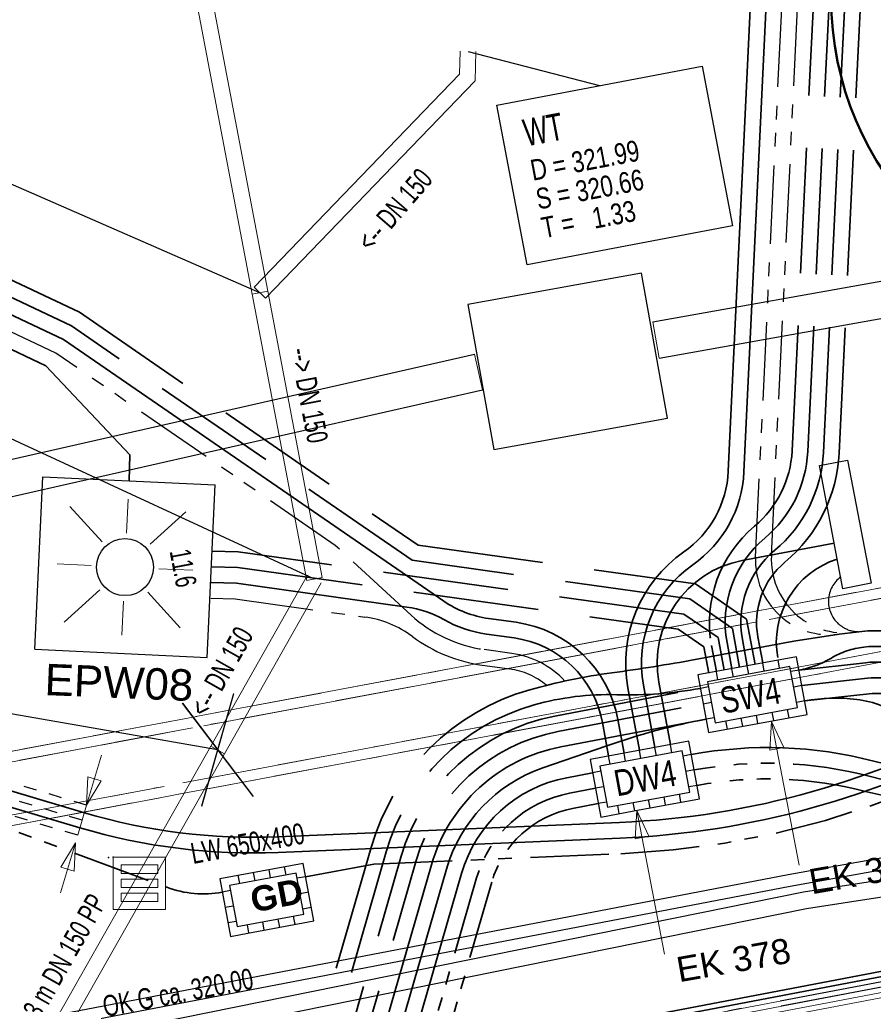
# Model space of a CAD drawing. Extents: x 3503739 to 3504470, y 5375172 to 5375561.
# Tile 38 of 121: x 3504114 to 3504122, y 5375370 to 5375380. Entities that reach past the tile are written whole.
import ezdxf

# ---------------------------------------------------------------- set-up
doc = ezdxf.new("R2010")
doc.units = 0
doc.header["$MEASUREMENT"] = 0
for name, pattern in [('123', [0.25001, 0.12501, -0.125]), ('125', [1.37501, 1.00001, -0.125, 0.125, -0.125]), ('2', [3.4, 1.2, -0.5, 1.2, -0.5]), ('202', [2.64, 1.75, -0.38, 0.13, -0.38]), ('237', [1.5, 0.75, -0.18, 0.13, -0.13, 0.13, -0.18]), ('239', [2.09, 0.75, -0.18, 0.75, -0.18, 0.05, -0.18]), ('38', [5.5, 4, -0.5, 0.5, -0.5]), ('85', [2.7501, 2.0001, -0.25, 0.25, -0.25])]:
    doc.linetypes.add(name, pattern=pattern)
for name, color, linetype in [('$_LISY_$_TMP', 7, 'Continuous'), ('1WB_LICHT_KSR', 7, 'Continuous'), ('4WB_BESTAND_1_BA', 7, 'Continuous'), ('4WB_G_LEITUNG', 7, 'Continuous'), ('4WB_KANAL_HA', 7, 'Continuous'), ('4WB_KANALISATION', 7, 'Continuous'), ('4WB_WV_LEITUNG', 7, 'Continuous'), ('4WP_KANCAD', 7, 'Continuous'), ('68_BL_STREINLAUF', 7, 'Continuous'), ('_4WP_ALLGEMEIN', 7, 'Continuous'), ('_4WP_DB_KAB_ABBR', 7, 'Continuous'), ('_4WP_KANCAD_', 7, 'Continuous'), ('_4WP_KANCAD__', 7, 'Continuous'), ('_4WP_KANCADT_', 7, 'Continuous'), ('_4WP_KANCADT__', 7, 'Continuous'), ('_4WP_LICHT-KSR', 7, 'Continuous'), ('_4WP_LICHT-LAMPE', 7, 'Continuous'), ('_4WP_STADT-WERBE', 7, 'Continuous'), ('_4WP_STADT_BEW_S', 7, 'Continuous'), ('_4WP_STADT_DATEN', 7, 'Continuous'), ('_4WP_STADT_FTT1', 7, 'Continuous'), ('_4WP_STADT_KLEIN', 7, 'Continuous'), ('_4WP_STADT_LSA', 7, 'Continuous'), ('_4WP_STADT_RESER', 7, 'Continuous'), ('_4WP_STADT_SCHAD', 7, 'Continuous'), ('_4WP_STADT_SCHAS', 7, 'Continuous'), ('_4WP_STADT_STROM', 7, 'Continuous'), ('BHM_BAUM_NEU', 7, 'Continuous'), ('PUNKTHOEHENATTDEF', 7, 'Continuous'), ('PUNKTNUMMERNATTDEF', 7, 'Continuous'), ('PUNKTSPEZIFIKATION', 7, 'Continuous'), ('V_SAB', 7, 'Continuous')]:
    doc.layers.add(name, color=color, linetype=linetype)
doc.styles.add('11', font='TXT', dxfattribs={"width": 0.8, "height": 0.25})
doc.styles.add('40', font='TXT', dxfattribs={"width": 0.7, "height": 0.2})
doc.styles.add('406', font='ARIAL.TTF', dxfattribs={"width": 0.7, "height": 0.2})
doc.styles.add('42', font='TXT', dxfattribs={"width": 0.7, "height": 0.26})
doc.styles.add('43', font='TXT', dxfattribs={"width": 0.8, "height": 0.2})
doc.styles.add('431', font='ARIAL.TTF', dxfattribs={"height": 0.3})
doc.styles.add('436', font='ARIAL.TTF', dxfattribs={"height": 0.24})
doc.styles.add('558', font='ARIALBD.TTF', dxfattribs={"height": 0.24})
doc.styles.add('559', font='ARIAL.TTF', dxfattribs={"width": 0.7, "height": 0.2})
doc.styles.add('80', font='TXT', dxfattribs={"width": 0.7, "height": 0.2})

# ---------------------------------------------------------------- blocks, each defined once
blk = doc.blocks.new('WP_LP-1020')
at = {"color": 7, "linetype": 'Continuous', "lineweight": 25}
for p, q in [((-0.8253, 0.8253), (0.8253, 0.8253)), ((-0.8253, -0.8253), (-0.8253, 0.8253)), ((0.8253, -0.8253), (0.8253, 0.8253)), ((-0.8253, -0.8253), (0.8253, -0.8253))]:
    blk.add_line(p, q, dxfattribs=at)
at = {"color": 1, "linetype": 'Continuous', "lineweight": 13}
for p, q in [((0, 0.324962), (0, 0.649924)), ((0, 0.649924), (0, 0.324962)), ((-0.554739, 0.55475), (-0.229777, 0.229788)), ((0.229777, 0.229788), (0.554739, 0.55475)), ((0.229777, 0.229788), (0.554739, 0.55475)), ((-0.324962, 0), (-0.649924, 0)), ((-0.324962, 0), (-0.649924, 0)), ((0.324962, 0), (0.649924, 0)), ((-0.229777, -0.229777), (-0.554739, -0.554739)), ((-0.229777, -0.229777), (-0.554739, -0.554739)), ((0.229777, -0.229777), (0.554739, -0.554739)), ((0.229777, -0.229777), (0.554739, -0.554739)), ((0, -0.324962), (0, -0.649924)), ((0, -0.324962), (0, -0.649924))]:
    blk.add_line(p, q, dxfattribs=at)
at = {"color": 7, "linetype": 'Continuous', "lineweight": 25}
blk.add_circle((0, 0), 0.272749, dxfattribs=at)
blk = doc.blocks.new('PUNKT')
blk.add_point((0, 0))
at = {"layer": 'PUNKTHOEHENATTDEF', "linetype": 'Continuous', "flags": 1}
blk.add_attdef('PUNKTHOEHE', (1, -0.5), '', height=0.8, dxfattribs=at)
at = {"layer": 'PUNKTNUMMERNATTDEF', "linetype": 'Continuous', "flags": 1}
blk.add_attdef('PUNKTNUMMER', (1, 0.5), '', height=0.8, dxfattribs=at)
at = {"layer": 'PUNKTSPEZIFIKATION', "linetype": 'Continuous', "flags": 1}
blk.add_attdef('PUNKTSPEZIFIKATION', (1, -1.5), '', height=0.8, dxfattribs=at)
blk = doc.blocks.new('809')
at = {"color": 7, "linetype": 'Continuous', "lineweight": 13}
for points in [[(0, 0), (0.5, 0), (0.5, -0.5), (0, -0.5), (0, 0)], [(0.075005, -0.075005), (0.425003, -0.075005), (0.425003, -0.154999), (0.075005, -0.154999), (0.075005, -0.075005)], [(0.075005, -0.290001), (0.075005, -0.209999), (0.425003, -0.209999), (0.425003, -0.290001), (0.075005, -0.290001)], [(0.075005, -0.425003), (0.425003, -0.425003), (0.425003, -0.345001), (0.075005, -0.345001), (0.075005, -0.425003)]]:
    blk.add_lwpolyline(points, dxfattribs=at)
blk = doc.blocks.new('ALG_00093')
at = {"color": 1, "linetype": 'Continuous', "lineweight": 13}
blk.add_lwpolyline([(0, 0), (0.3773, 0.09625), (0.3773, -0.09625), (0, 0)], dxfattribs=at)

msp = doc.modelspace()

# ---------------------------------------------------------------- linework, layer by layer
at = {"layer": '1WB_LICHT_KSR', "color": 190, "linetype": 'Continuous', "lineweight": 35}
for points in [[(3504211.4824, 5375387.7466), (3504204.0934, 5375386.6366), (3504200.3614, 5375386.0066), (3504198.3854, 5375385.6536), (3504197.5294, 5375385.5016), (3504197.1274, 5375385.4026), (3504196.9034, 5375385.2666), (3504196.1974, 5375384.7666), (3504195.3764, 5375384.1996), (3504194.9284, 5375384.1136), (3504190.0904, 5375383.2516), (3504184.3304, 5375382.3116), (3504178.0604, 5375381.3466), (3504170.8864, 5375379.9966), (3504166.1114, 5375379.2666), (3504160.8294, 5375378.3666), (3504155.1984, 5375377.0766), (3504137.9034, 5375373.7066), (3504132.9824, 5375372.7966), (3504109.3464, 5375368.2866), (3504102.6634, 5375366.9866), (3504097.0254, 5375367.8766), (3504085.0134, 5375369.5566)], [(3504166.1194, 5375379.2176), (3504160.8394, 5375378.3176), (3504155.2094, 5375377.0276), (3504137.9134, 5375373.6576), (3504132.9914, 5375372.7476), (3504109.3554, 5375368.2376), (3504109.0534, 5375368.1786), (3504102.6644, 5375366.9356), (3504097.0184, 5375367.8276), (3504085.0064, 5375369.5066)]]:
    msp.add_lwpolyline(points, dxfattribs=at)
at = {"layer": '4WB_BESTAND_1_BA', "color": 250, "linetype": '202', "lineweight": 25}
for points in [[(3504166.1354, 5375379.1196), (3504160.8594, 5375378.2196), (3504155.2314, 5375376.9296), (3504137.9334, 5375373.5596), (3504133.0094, 5375372.6496), (3504109.3734, 5375368.1396), (3504109.0734, 5375368.0806), (3504102.6664, 5375366.8336), (3504097.0044, 5375367.7296), (3504084.9924, 5375369.4066)], [(3504166.1274, 5375379.1686), (3504160.8494, 5375378.2686), (3504155.2204, 5375376.9786), (3504137.9234, 5375373.6086), (3504133.0004, 5375372.6986), (3504109.3644, 5375368.1886), (3504109.0634, 5375368.1296), (3504102.6654, 5375366.8846), (3504097.0114, 5375367.7786), (3504084.9994, 5375369.4566)]]:
    msp.add_lwpolyline(points, dxfattribs=at)
at = {"layer": '4WB_BESTAND_1_BA', "color": 116, "linetype": 'Continuous', "lineweight": 13}
for points in [[(3504085.0074, 5375369.4036), (3504097.0054, 5375367.7306), (3504102.6664, 5375366.8336), (3504109.0744, 5375368.0806), (3504109.3724, 5375368.1396), (3504133.0094, 5375372.6496), (3504137.9344, 5375373.5596), (3504155.2324, 5375376.9296), (3504160.8594, 5375378.2196), (3504166.1354, 5375379.1206)], [(3504085.0154, 5375369.4536), (3504097.0124, 5375367.7796), (3504102.6654, 5375366.8846), (3504109.0644, 5375368.1296), (3504109.3634, 5375368.1886), (3504133.0004, 5375372.6986), (3504137.9244, 5375373.6086), (3504155.2214, 5375376.9786), (3504160.8964, 5375378.2766), (3504166.1274, 5375379.1696)]]:
    msp.add_lwpolyline(points, dxfattribs=at)
at = {"layer": '4WB_BESTAND_1_BA', "color": 251, "linetype": 'Continuous', "lineweight": 13}
for points in [[(3504166.1514, 5375379.0216), (3504160.8794, 5375378.1216), (3504155.2534, 5375376.8316), (3504137.9534, 5375373.4616), (3504133.0274, 5375372.5516), (3504109.3914, 5375368.0416), (3504109.0934, 5375367.9826), (3504102.6684, 5375366.7316), (3504096.9904, 5375367.6316), (3504084.9784, 5375369.3066)], [(3504166.1434, 5375379.0706), (3504160.9164, 5375378.1786), (3504155.2424, 5375376.8806), (3504137.9434, 5375373.5106), (3504133.0184, 5375372.6006), (3504109.3824, 5375368.0906), (3504109.0834, 5375368.0316), (3504102.6674, 5375366.7826), (3504096.9974, 5375367.6806), (3504084.9854, 5375369.3566)]]:
    msp.add_lwpolyline(points, dxfattribs=at)
at = {"layer": '4WB_G_LEITUNG', "color": 6, "linetype": 'Continuous', "lineweight": 25}
for points in [[(3504246.9744, 5375392.8416), (3504246.6993, 5375392.8316), (3504242.1188, 5375392.6516), (3504234.7709, 5375392.2315), (3504230.3822, 5375391.9112), (3504223.2061, 5375390.2702), (3504222.9919, 5375390.2209), (3504211.0331, 5375388.771), (3504204.9359, 5375387.6406), (3504199.2373, 5375386.4805), (3504187.555, 5375384.0206), (3504175.8555, 5375381.9507), (3504164.039, 5375379.7006), (3504152.23, 5375377.3706), (3504140.4226, 5375375.1606), (3504134.9316, 5375373.991), (3504133.7011, 5375373.8511), (3504132.5463, 5375373.6709), (3504120.9844, 5375371.6007), (3504109.253, 5375369.3506), (3504103.1612, 5375368.1722), (3504097.3967, 5375368.8212), (3504085.4938, 5375370.661)], [(3504085.477, 5375370.5523), (3504097.3821, 5375368.7121), (3504103.1656, 5375368.061), (3504109.2738, 5375369.2426), (3504121.0045, 5375371.4925), (3504132.5645, 5375373.5624), (3504133.7158, 5375373.7421), (3504134.9493, 5375373.8823), (3504140.4442, 5375375.0527), (3504152.2508, 5375377.2626), (3504164.0599, 5375379.5926), (3504175.8754, 5375381.8425), (3504187.5759, 5375383.9126), (3504199.2596, 5375386.3728), (3504204.9569, 5375387.5326), (3504211.0498, 5375388.6622), (3504223.0109, 5375390.1124), (3504223.2307, 5375390.163), (3504230.3986, 5375391.8021), (3504234.778, 5375392.1217), (3504242.1241, 5375392.5417), (3504246.7035, 5375392.7217), (3504246.9784, 5375392.7317)]]:
    msp.add_lwpolyline(points, dxfattribs=at)
at = {"layer": '4WB_KANAL_HA', "color": 7, "linetype": '85', "lineweight": 25}
for p, q in [((3504115.3791, 5375372.2564), (3504115.6857, 5375373.3316)), ((3504115.1943, 5375373.2392), (3504115.8705, 5375372.3488))]:
    msp.add_line(p, q, dxfattribs=at)
at = {"layer": '4WB_KANALISATION', "color": 7, "linetype": '85', "lineweight": 18}
for p, q in [((3504104.5133, 5375371.08), (3504153.1874, 5375380.2319)), ((3504104.5888, 5375370.9925), (3504153.1488, 5375380.1229)), ((3504104.6426, 5375370.3921), (3504153.3167, 5375379.544))]:
    msp.add_line(p, q, dxfattribs=at)
at = {"layer": '4WB_WV_LEITUNG', "color": 4, "linetype": 'Continuous', "lineweight": 25}
for points in [[(3504082.9651, 5375370.8927), (3504094.8191, 5375368.8556), (3504103.0993, 5375367.628), (3504109.2666, 5375369.0348), (3504121.1314, 5375371.4354), (3504132.9677, 5375373.2653), (3504133.7863, 5375373.4448), (3504134.3853, 5375373.5758), (3504140.4167, 5375374.9051), (3504150.9125, 5375376.8052), (3504162.8348, 5375379.1751)], [(3504082.938, 5375370.735), (3504094.7938, 5375368.6976), (3504103.1056, 5375367.4653), (3504109.3003, 5375368.8784), (3504121.1595, 5375371.2778), (3504132.9971, 5375373.1079), (3504133.8205, 5375373.2885), (3504134.4196, 5375373.4195), (3504140.4482, 5375374.7482), (3504150.9423, 5375376.648), (3504162.866, 5375379.0182)]]:
    msp.add_lwpolyline(points, dxfattribs=at)
at = {"layer": '4WP_KANCAD', "color": 7, "linetype": '38', "lineweight": 18}
for p, q in [((3504104.5133, 5375371.08), (3504153.1874, 5375380.2319)), ((3504104.5888, 5375370.9925), (3504153.1488, 5375380.1229)), ((3504104.6812, 5375370.5011), (3504153.2412, 5375379.6315)), ((3504104.6426, 5375370.3921), (3504153.3167, 5375379.544)), ((3504115.3764, 5375372.2577), (3504115.683, 5375373.3328)), ((3504115.1916, 5375373.2404), (3504115.8678, 5375372.3501))]:
    msp.add_line(p, q, dxfattribs=at)
at = {"layer": '_4WP_DB_KAB_ABBR', "color": 250, "linetype": 'Continuous', "lineweight": 25}
for p, q in [((3504119.6916, 5375376.885), (3504154.9502, 5375383.1733)), ((3504119.6916, 5375376.885), (3504154.9502, 5375383.1733)), ((3504119.7531, 5375376.5404), (3504155.0117, 5375382.8287)), ((3504119.7531, 5375376.5404), (3504155.0117, 5375382.8287)), ((3504085.0814, 5375369.1087), (3504117.9861, 5375376.578)), ((3504085.0814, 5375369.1087), (3504117.9861, 5375376.578)), ((3504085.1589, 5375368.7674), (3504118.0636, 5375376.2367)), ((3504085.1589, 5375368.7674), (3504118.0636, 5375376.2367))]:
    msp.add_line(p, q, dxfattribs=at)
at = {"layer": '_4WP_DB_KAB_ABBR', "color": 7, "linetype": 'Continuous', "lineweight": 13}
for p, q in [((3504119.6916, 5375376.885), (3504119.7531, 5375376.5404)), ((3504119.6916, 5375376.885), (3504119.7531, 5375376.5404)), ((3504117.9861, 5375376.578), (3504118.0636, 5375376.2367)), ((3504117.9861, 5375376.578), (3504118.0636, 5375376.2367))]:
    msp.add_line(p, q, dxfattribs=at)
at = {"layer": '_4WP_DB_KAB_ABBR', "color": 250, "linetype": 'Continuous', "lineweight": 25}
msp.add_lwpolyline([(3504117.9233, 5375377.0527), (3504118.172, 5375375.6667), (3504119.831, 5375375.9643), (3504119.5823, 5375377.3504), (3504117.9233, 5375377.0527)], dxfattribs=at)
msp.add_lwpolyline([(3504117.9233, 5375377.0527), (3504118.172, 5375375.6667), (3504119.831, 5375375.9643), (3504119.5823, 5375377.3504), (3504117.9233, 5375377.0527)], dxfattribs=at)
at = {"layer": '_4WP_KANCAD_', "color": 7, "linetype": '125', "lineweight": 18}
for p, q in [((3504115.3764, 5375372.2577), (3504115.683, 5375373.3328)), ((3504115.1916, 5375373.2404), (3504115.8678, 5375372.3501))]:
    msp.add_line(p, q, dxfattribs=at)
at = {"layer": '_4WP_KANCAD_', "color": 7, "linetype": '239', "lineweight": 18}
for points in [[(3504104.6426, 5375370.3921), (3504153.3167, 5375379.544), (3504153.1874, 5375380.2319), (3504104.5133, 5375371.08)], [(3504104.6812, 5375370.5011), (3504129.4662, 5375375.1613), (3504153.2412, 5375379.6315), (3504153.1488, 5375380.1229), (3504104.5888, 5375370.9925)]]:
    msp.add_lwpolyline(points, dxfattribs=at)
at = {"layer": '_4WP_KANCAD__', "color": 1, "linetype": 'Continuous', "lineweight": 18}
for points in [[(3504114.3803, 5375384.946), (3504115.8623, 5375377.151), (3504116.0097, 5375377.179), (3504114.5277, 5375384.974)], [(3504117.85, 5375379.4741), (3504117.8438, 5375379.2531), (3504115.882, 5375377.217)], [(3504118, 5375379.4699), (3504117.9922, 5375379.1909), (3504117.9922, 5375379.1909), (3504115.99, 5375377.113), (3504115.882, 5375377.217), (3504117.8438, 5375379.2531), (3504117.8438, 5375379.2531), (3504117.85, 5375379.4741)], [(3504118, 5375379.4699), (3504117.9922, 5375379.1909), (3504115.99, 5375377.113)], [(3504115.8623, 5375377.151), (3504116.3833, 5375374.413), (3504116.5307, 5375374.441), (3504116.0097, 5375377.179)], [(3504116.3918, 5375374.464), (3504115.4658, 5375372.831), (3504115.5962, 5375372.757), (3504116.5222, 5375374.39)], [(3504113.4802, 5375369.026), (3504115.5962, 5375372.757), (3504115.4658, 5375372.831), (3504113.3498, 5375369.1)]]:
    msp.add_lwpolyline(points, dxfattribs=at)
at = {"layer": '_4WP_KANCADT__', "color": 1, "linetype": 'Continuous', "lineweight": 25}
for p, q in [((3504117.925, 5375379.472), (3504119.1822, 5375379.1446)), ((3504115.936, 5375377.165), (3504110.6987, 5375379.4478)), ((3504116.457, 5375374.427), (3504110.5756, 5375377.1475)), ((3504115.531, 5375372.794), (3504110.7006, 5375373.6335))]:
    msp.add_line(p, q, dxfattribs=at)
at = {"layer": '_4WP_KANCADT__', "color": 7, "linetype": 'Continuous', "lineweight": 18}
msp.add_lwpolyline([(3504118.1997, 5375378.9583), (3504120.1647, 5375379.3309), (3504120.4542, 5375377.8041), (3504118.4892, 5375377.4315), (3504118.1997, 5375378.9583)], dxfattribs=at)
at = {"layer": '_4WP_KANCADT__', "color": 1, "linetype": 'Continuous', "lineweight": 25}
msp.add_lwpolyline([(3504118.1997, 5375378.9583), (3504120.1647, 5375379.3309), (3504120.4542, 5375377.8041), (3504118.4892, 5375377.4315), (3504118.1997, 5375378.9583)], dxfattribs=at)
at = {"layer": '_4WP_LICHT-KSR', "color": 190, "linetype": '2', "lineweight": 35}
for points in [[(3504120.5947, 5375373.5964), (3504120.548, 5375373.8492, -0.27029), (3504120.8569, 5375374.7018, 0.209995), (3504121.3226, 5375375.6382), (3504121.5632, 5375380.6985), (3504120.5068, 5375386.2782, 0.279363), (3504116.7312, 5375390.4804, 0.069491), (3504116.3349, 5375390.5424), (3504116.085, 5375390.5466)], [(3504120.4472, 5375373.5692), (3504120.4009, 5375373.82, -0.271375), (3504120.7622, 5375374.8182, 0.209555), (3504121.1727, 5375375.6454), (3504121.4125, 5375380.688), (3504120.3594, 5375386.2503, 0.279363), (3504116.6878, 5375390.3369, 0.069491), (3504116.3325, 5375390.3925), (3504116.0825, 5375390.3966)], [(3504120.521, 5375373.5828), (3504120.4521, 5375373.9558), (3504120.0442, 5375374.2366), (3504117.3914, 5375374.6065), (3504114.134, 5375376.8481), (3504102.4907, 5375382.3535, 0.15724), (3504101.6082, 5375382.4687), (3504101.3624, 5375382.4234)], [(3504114.6858, 5375375.3659), (3504114.6928, 5375375.6158), (3504113.8889, 5375376.4662), (3504102.2984, 5375381.9467, 0.15724), (3504101.6898, 5375382.0261), (3504101.4439, 5375381.9808)], [(3504121.0902, 5375373.5566, 0.088199), (3504121.3983, 5375373.6721, -0.105021), (3504121.7081, 5375373.7766, -0.189314), (3504122.448, 5375373.5813, 0.208112), (3504123.4055, 5375373.3652), (3504129.5866, 5375374.5438, 0.414214), (3504130.3816, 5375375.7134), (3504129.999, 5375377.7199)], [(3504121.0902, 5375373.5566), (3504121.7254, 5375373.6276, -0.189315), (3504122.3594, 5375373.4603, 0.208114), (3504123.4336, 5375373.2178), (3504129.76, 5375374.4242, 0.0374), (3504130.6641, 5375374.6678, -0.037418), (3504131.6985, 5375374.9465), (3504133.1402, 5375375.2214, 0.076344), (3504134.6567, 5375375.7593, -0.045343), (3504136.5635, 5375376.5713, -0.052476), (3504137.1653, 5375376.6977), (3504138.0253, 5375376.786)], [(3504120.1462, 5375373.3823, -0.053243), (3504119.3469, 5375373.3212, 0.076316), (3504118.5561, 5375373.224, 0.259347), (3504117.1424, 5375371.8197), (3504115.5059, 5375366.1542, -0.283081), (3504114.7303, 5375365.4489), (3504094.7647, 5375361.6889, -0.197363), (3504092.5322, 5375362.1497), (3504089.9937, 5375363.8615, -0.055493), (3504089.3439, 5375364.7404, 0.113399), (3504087.7416, 5375366.4545), (3504085.9586, 5375367.6568), (3504081.2689, 5375368.5306), (3504080.3098, 5375368.6748), (3504079.6143, 5375368.5887), (3504074.3528, 5375367.7012, 0.035316), (3504073.3782, 5375367.4651, -0.036557), (3504072.4031, 5375367.2314)], [(3504091.5665, 5375362.4633), (3504092.9987, 5375361.4974, 0.197363), (3504093.7429, 5375361.3438), (3504114.7581, 5375365.3015, 0.28308), (3504115.65, 5375366.1125), (3504117.2866, 5375371.7781, -0.282099), (3504118.7535, 5375373.1167), (3504120.1462, 5375373.3823)]]:
    msp.add_lwpolyline(points, format="xyb", dxfattribs=at)
msp.add_lwpolyline([(3504115.4731, 5375374.5432), (3504115.723, 5375374.5362), (3504119.9325, 5375373.9492), (3504120.1796, 5375373.7792), (3504120.226, 5375373.5283)], dxfattribs=at)
at = {"layer": '_4WP_STADT-WERBE', "color": 7, "linetype": 'Continuous', "lineweight": 25}
msp.add_lwpolyline([(3504121.2846, 5375375.5139), (3504121.5537, 5375375.5652), (3504121.7781, 5375374.3863), (3504121.5089, 5375374.3351), (3504121.2846, 5375375.5139)], dxfattribs=at)
msp.add_lwpolyline([(3504121.2846, 5375375.5139), (3504121.5537, 5375375.5652), (3504121.7781, 5375374.3863), (3504121.5089, 5375374.3351), (3504121.2846, 5375375.5139)], dxfattribs=at)
at = {"layer": '_4WP_STADT_BEW_S', "color": 1, "linetype": '123', "lineweight": 25}
for p, q in [((3504114.279, 5375372.2655), (3504101.4499, 5375376.0937)), ((3504114.2361, 5375372.1218), (3504101.407, 5375375.95)), ((3504114.1932, 5375371.978), (3504101.3641, 5375375.8062))]:
    msp.add_line(p, q, dxfattribs=at)
at = {"layer": '_4WP_STADT_BEW_S', "color": 1, "linetype": 'Continuous', "lineweight": 18}
for p, q in [((3504114.279, 5375372.2655), (3504114.422, 5375372.7446)), ((3504114.1718, 5375371.9062), (3504114.0288, 5375371.427))]:
    msp.add_line(p, q, dxfattribs=at)
at = {"layer": '_4WP_STADT_BEW_S', "color": 7, "linetype": 'Continuous', "lineweight": 18}
msp.add_line((3504114.279, 5375372.2655), (3504114.1932, 5375371.978), dxfattribs=at)
at = {"layer": '_4WP_STADT_BEW_S', "color": 7, "linetype": 'Continuous', "lineweight": 25}
for p, q in [((3504116.1852, 5375371.5977), (3504116.1706, 5375371.6763)), ((3504115.7426, 5375371.5159), (3504115.7281, 5375371.5946)), ((3504115.8902, 5375371.5432), (3504115.8756, 5375371.6219)), ((3504116.0377, 5375371.5704), (3504116.0231, 5375371.6491)), ((3504116.3712, 5375371.5814), (3504116.2925, 5375371.5669)), ((3504115.6443, 5375371.4978), (3504115.717, 5375371.1044)), ((3504115.6534, 5375371.4488), (3504115.5747, 5375371.4343)), ((3504116.3985, 5375371.4337), (3504116.3198, 5375371.4192)), ((3504115.6806, 5375371.3011), (3504115.602, 5375371.2866)), ((3504116.4257, 5375371.2864), (3504116.347, 5375371.2718)), ((3504116.2724, 5375371.1257), (3504116.2578, 5375371.2043)), ((3504115.7079, 5375371.1538), (3504115.6292, 5375371.1392)), ((3504115.8298, 5375371.0439), (3504115.8153, 5375371.1226)), ((3504115.9773, 5375371.0712), (3504115.9628, 5375371.1498)), ((3504116.1248, 5375371.0984), (3504116.1103, 5375371.1771))]:
    msp.add_line(p, q, dxfattribs=at)
at = {"layer": '_4WP_STADT_BEW_S', "color": 142, "linetype": 'Continuous', "lineweight": 35}
msp.add_lwpolyline([(3504192.7234, 5375387.9304), (3504187.4738, 5375386.904), (3504184.793, 5375386.3798), (3504172.6074, 5375384.2525), (3504163.8136, 5375382.7173, 0.070922), (3504162.8549, 5375382.4054, -0.070918), (3504161.8962, 5375382.0937), (3504160.2639, 5375381.8087, -0.070631), (3504159.2523, 5375381.7765, 0.070634), (3504158.2405, 5375381.7443), (3504154.8801, 5375381.1577), (3504154.3248, 5375381.3569), (3504152.6906, 5375381.0609), (3504152.207, 5375380.6513), (3504125.6954, 5375375.6561), (3504125.6449, 5375375.5822, -0.236691), (3504119.3742, 5375372.1009), (3504116.1039, 5375371.9635, -0.083182), (3504114.2576, 5375372.1936), (3504101.4284, 5375376.0218, 0.222583), (3504098.7069, 5375375.616, -0.093318), (3504096.6127, 5375374.7307), (3504096.3645, 5375375.2304)], format="xyb", dxfattribs=at)
at = {"layer": '_4WP_STADT_BEW_S', "color": 5, "linetype": 'Continuous', "lineweight": 35}
msp.add_lwpolyline([(3504184.8314, 5375386.1836), (3504163.8643, 5375382.4498, 0.070894), (3504162.9062, 5375382.1347, -0.07089), (3504161.9481, 5375381.8196), (3504160.3169, 5375381.5291, -0.071787), (3504159.306, 5375381.4928, 0.071046), (3504158.2948, 5375381.458), (3504154.8595, 5375380.8463), (3504154.2991, 5375381.0473), (3504152.8231, 5375380.78), (3504152.3404, 5375380.3711), (3504125.6616, 5375375.3444, -0.230644), (3504119.3805, 5375371.951), (3504116.1102, 5375371.8136, -0.083182), (3504114.2147, 5375372.0499), (3504101.3855, 5375375.8781, 0.222584), (3504098.7899, 5375375.491, -0.105774), (3504096.3396, 5375374.5257), (3504077.0104, 5375371.3165)], format="xyb", dxfattribs=at)
at = {"layer": '_4WP_STADT_BEW_S', "color": 35, "linetype": '237', "lineweight": 35}
for points in [[(3504116.3712, 5375371.5814), (3504117.0234, 5375371.7018), (3504119.3868, 5375371.8011, 0.242281), (3504125.9901, 5375375.559), (3504143.2551, 5375378.812), (3504152.2737, 5375380.5112), (3504152.7531, 5375380.9172), (3504154.9221, 5375381.3656)], [(3504077.035, 5375371.1685), (3504096.3642, 5375374.3777, 0.105774), (3504098.8729, 5375375.366, -0.222583), (3504101.3426, 5375375.7344), (3504112.7575, 5375372.3282), (3504115.0454, 5375371.48, 0.135235), (3504115.5747, 5375371.4343)]]:
    msp.add_lwpolyline(points, format="xyb", dxfattribs=at)
at = {"layer": '_4WP_STADT_BEW_S', "color": 7, "linetype": 'Continuous', "lineweight": 25}
for points in [[(3504115.5511, 5375371.5619, 0), (3504115.6528, 5375371.0112, 0), (3504115.82, 5375371.0421, 0), (3504116.4494, 5375371.1584, 0), (3504116.3476, 5375371.709, 0), (3504115.5511, 5375371.5619, 0)], [(3504115.717, 5375371.1044, 0), (3504116.3562, 5375371.2225, 0), (3504116.2835, 5375371.6158, 0), (3504115.6443, 5375371.4978, 0)]]:
    msp.add_polyline3d(points, dxfattribs=at)
at = {"layer": '_4WP_STADT_DATEN', "color": 7, "linetype": 'Continuous', "lineweight": 35}
for p, q in [((3504119.8591, 5375372.8445), (3504119.7489, 5375373.4411)), ((3504119.5641, 5375372.79), (3504119.4538, 5375373.387))]:
    msp.add_line(p, q, dxfattribs=at)
for points in [[(3504116.0776, 5375390.0966), (3504116.3275, 5375390.0925, -0.069491), (3504116.6008, 5375390.0497, -0.279363), (3504120.0646, 5375386.1944), (3504120.8712, 5375381.9347), (3504120.5628, 5375375.4508, -0.232243), (3504120.0733, 5375374.5632, 0.293287), (3504119.6014, 5375373.4141), (3504119.7116, 5375372.8172)], [(3504117.6928, 5375374.2169), (3504114.059, 5375376.7176), (3504102.4266, 5375382.2179, 0.15724), (3504101.6354, 5375382.3211), (3504101.3895, 5375382.2758)], [(3504119.3119, 5375381.8299), (3504119.5604, 5375381.857, -0.460746), (3504120.6678, 5375380.8154), (3504120.413, 5375375.458, -0.232245), (3504119.9873, 5375374.6861, 0.293286), (3504119.4538, 5375373.3871)], [(3504121.426, 5375374.7709), (3504120.5457, 5375374.6033, 0.412116), (3504119.7489, 5375373.4411)], [(3504120.0597, 5375372.7493, -0.109826), (3504121.8034, 5375372.6863, 0.111281), (3504123.546, 5375372.6284), (3504133.6514, 5375374.5554)], [(3504115.4689, 5375374.3933), (3504115.7105, 5375374.3865), (3504117.3402, 5375374.1592, -0.094215), (3504117.694, 5375374.0395)], [(3504119.4166, 5375372.7627), (3504119.3572, 5375373.0844, 0.322738), (3504118.3853, 5375374.0135), (3504118.1216, 5375374.0503, -0.116574), (3504117.6928, 5375374.2169)], [(3504117.694, 5375374.0395, 0.094215), (3504118.1009, 5375373.9017), (3504118.3646, 5375373.8649, -0.322973), (3504119.2099, 5375373.0562), (3504119.2691, 5375372.7355)], [(3504090.2693, 5375362.6143), (3504092.6633, 5375361, 0.197363), (3504093.854, 5375360.7542), (3504114.8691, 5375364.7119, 0.28308), (3504116.2265, 5375365.946), (3504117.863, 5375371.6116, -0.282465), (3504118.8684, 5375372.5278), (3504119.1157, 5375372.575)]]:
    msp.add_lwpolyline(points, format="xyb", dxfattribs=at)
at = {"layer": '_4WP_STADT_FTT1', "color": 1, "linetype": '237', "lineweight": 25}
for points in [[(3504121.6068, 5375373.9165, -0.462056), (3504120.825, 5375374.6487), (3504121.1418, 5375381.3114), (3504120.212, 5375386.2224, 0.279363), (3504116.6443, 5375390.1933, 0.069491), (3504116.33, 5375390.2425), (3504116.08, 5375390.2466)], [(3504118.8503, 5375373.4519, 0.173082), (3504118.3439, 5375373.7164), (3504118.0802, 5375373.7532, -0.152204), (3504117.3806, 5375374.0831), (3504116.6557, 5375374.7485), (3504113.9839, 5375376.5872), (3504102.3625, 5375382.0823, 0.15724), (3504101.6626, 5375382.1736), (3504101.4167, 5375382.1283)], [(3504121.4733, 5375373.9002, -0.467016), (3504120.6742, 5375374.6365), (3504120.9581, 5375380.6045, 0.460746), (3504119.4758, 5375381.9987), (3504119.2956, 5375381.979)], [(3504121.6907, 5375373.9256, -0.134493), (3504121.5393, 5375373.9507, -0.077109), (3504121.4651, 5375374, -0.471402), (3504121.4875, 5375374.4475)], [(3504115.4647, 5375374.2433), (3504115.698, 5375374.2368), (3504116.9375, 5375374.0639, -0.125672), (3504117.3954, 5375373.8765, 0.125672), (3504118.0595, 5375373.6046), (3504118.3232, 5375373.5678, -0.140611), (3504118.676, 5375373.4111)]]:
    msp.add_lwpolyline(points, format="xyb", dxfattribs=at)
at = {"layer": '_4WP_STADT_FTT1', "color": 1, "linetype": '2', "lineweight": 35}
msp.add_lwpolyline([(3504122.5367, 5375373.7022, 0.189316), (3504121.6907, 5375373.9256), (3504121.4733, 5375373.9002), (3504121.0393, 5375373.832), (3504120.0953, 5375373.6576, -0.012282), (3504119.3012, 5375373.531, 0.035278), (3504118.5154, 5375373.3684, 0.259347), (3504116.9983, 5375371.8613), (3504115.3619, 5375366.1962, -0.283203), (3504114.7025, 5375365.5964), (3504094.738, 5375361.8365, -0.197461), (3504092.6161, 5375362.2741)], format="xyb", dxfattribs=at)
at = {"layer": '_4WP_STADT_KLEIN', "color": 3, "linetype": '237', "lineweight": 35}
for points in [[(3504120.087, 5375372.6018, -0.110393), (3504121.774, 5375372.539, 0.110748), (3504123.5741, 5375372.4811), (3504133.6795, 5375374.4081)], [(3504119.1429, 5375372.4275), (3504118.8965, 5375372.3805, 0.282465), (3504118.0071, 5375371.57), (3504116.3706, 5375365.9044, -0.283081), (3504114.8969, 5375364.5645), (3504093.8817, 5375360.6068, -0.197363), (3504092.5794, 5375360.8756)]]:
    msp.add_lwpolyline(points, format="xyb", dxfattribs=at)
at = {"layer": '_4WP_STADT_LSA', "color": 7, "linetype": '237', "lineweight": 35}
for points in [[(3504120.1142, 5375372.4543, -0.110415), (3504121.7361, 5375372.3939, 0.110767), (3504123.6022, 5375372.3337), (3504133.7076, 5375374.2607)], [(3504119.1702, 5375372.28), (3504118.9246, 5375372.2331, 0.282465), (3504118.1512, 5375371.5283), (3504116.5147, 5375365.8628, -0.28308), (3504114.9246, 5375364.4171), (3504093.9095, 5375360.4594, -0.197363), (3504092.4956, 5375360.7512)]]:
    msp.add_lwpolyline(points, format="xyb", dxfattribs=at)
at = {"layer": '_4WP_STADT_RESER', "color": 7, "linetype": 'Continuous', "lineweight": 35}
for points in [[(3504121.1447, 5375373.2616), (3504121.7602, 5375373.3296, -0.189316), (3504122.1821, 5375373.2183, 0.208112), (3504123.4898, 5375372.9231), (3504129.8162, 5375374.1295, 0.037142), (3504130.7572, 5375374.3825, -0.037666), (3504131.7547, 5375374.6519), (3504133.1964, 5375374.9268, 0.076344), (3504134.7988, 5375375.4951, -0.045343), (3504136.6556, 5375376.2858, -0.068324), (3504137.362, 5375376.4111, 0.035903), (3504138.0798, 5375376.491)], [(3504138.0798, 5375376.491, 0.077797), (3504134.8698, 5375375.3629, -0.076344), (3504133.2245, 5375374.7794), (3504131.7828, 5375374.5045, 0.037449), (3504130.8126, 5375374.243, -0.037369), (3504129.8443, 5375373.9822), (3504123.5179, 5375372.7758, -0.208112), (3504122.0934, 5375373.0973, 0.128116), (3504121.6413, 5375373.2765, 0.076484), (3504121.1447, 5375373.2616)], [(3504120.2007, 5375373.0873, 0.040362), (3504119.2513, 5375372.8313), (3504118.6408, 5375372.6222, 0.244369), (3504117.7189, 5375371.6532), (3504116.0824, 5375365.9877, -0.28308), (3504114.8413, 5375364.8593), (3504093.8262, 5375360.9016, -0.228993), (3504092.608, 5375361.231), (3504092.0424, 5375361.7214, 0.030266), (3504091.3988, 5375362.2145)], [(3504091.3988, 5375362.2145), (3504092.831, 5375361.2487, 0.197363), (3504093.7984, 5375361.049), (3504114.8136, 5375365.0067, 0.283081), (3504115.9383, 5375366.0293), (3504117.5748, 5375371.6948, -0.282465), (3504118.8122, 5375372.8225), (3504120.2007, 5375373.0873)]]:
    msp.add_lwpolyline(points, format="xyb", dxfattribs=at)
at = {"layer": '_4WP_STADT_SCHAD', "color": 7, "linetype": 'Continuous', "lineweight": 25}
for p, q in [((3504119.5786, 5375372.7113), (3504119.5641, 5375372.79)), ((3504119.7261, 5375372.7386), (3504119.7116, 5375372.8172)), ((3504119.8736, 5375372.7658), (3504119.8591, 5375372.8445)), ((3504119.2836, 5375372.6568), (3504119.2691, 5375372.7355)), ((3504119.4311, 5375372.6841), (3504119.4166, 5375372.7627)), ((3504120.0597, 5375372.7493), (3504119.9811, 5375372.7348)), ((3504120.087, 5375372.6018), (3504120.0083, 5375372.5873)), ((3504119.1944, 5375372.5895), (3504119.1157, 5375372.575)), ((3504119.2216, 5375372.442), (3504119.1429, 5375372.4275)), ((3504120.1142, 5375372.4543), (3504120.0356, 5375372.4398)), ((3504119.6658, 5375372.2393), (3504119.6513, 5375372.318)), ((3504119.8133, 5375372.2666), (3504119.7988, 5375372.3452)), ((3504119.9608, 5375372.2938), (3504119.9463, 5375372.3725)), ((3504119.2489, 5375372.2945), (3504119.1702, 5375372.28)), ((3504119.3708, 5375372.1848), (3504119.3563, 5375372.2635)), ((3504119.5183, 5375372.2121), (3504119.5038, 5375372.2907))]:
    msp.add_line(p, q, dxfattribs=at)
at = {"layer": '_4WP_STADT_SCHAD', "color": 1, "linetype": 'Continuous', "lineweight": 18}
msp.add_line((3504119.5383, 5375372.2148), (3504119.8023, 5375370.8407), dxfattribs=at)
at = {"layer": '_4WP_STADT_SCHAD', "color": 7, "linetype": 'Continuous', "lineweight": 25}
for points in [[(3504119.0921, 5375372.7028, 0), (3504119.1938, 5375372.1521, 0), (3504119.5085, 5375372.2102, 0), (3504120.1378, 5375372.3265, 0), (3504120.0361, 5375372.8772, 0), (3504119.0921, 5375372.7028, 0)], [(3504119.1853, 5375372.6387, 0), (3504119.2579, 5375372.2453, 0), (3504120.0446, 5375372.3906, 0), (3504119.972, 5375372.784, 0), (3504119.1853, 5375372.6387, 0)]]:
    msp.add_polyline3d(points, dxfattribs=at)
at = {"layer": '_4WP_STADT_SCHAS', "color": 7, "linetype": 'Continuous', "lineweight": 25}
for p, q in [((3504120.9038, 5375373.5749), (3504120.8892, 5375373.6536)), ((3504120.3144, 5375373.4624), (3504120.2999, 5375373.541)), ((3504120.4618, 5375373.4905), (3504120.4472, 5375373.5692)), ((3504120.6091, 5375373.5186), (3504120.5946, 5375373.5973)), ((3504120.7564, 5375373.5468), (3504120.7419, 5375373.6254)), ((3504121.0902, 5375373.5566), (3504121.0115, 5375373.5421)), ((3504120.2248, 5375373.3968), (3504120.1462, 5375373.3823)), ((3504121.1174, 5375373.4091), (3504121.0388, 5375373.3946)), ((3504121.1447, 5375373.2616), (3504121.066, 5375373.2471)), ((3504120.1734, 5375373.2348), (3504120.2521, 5375373.2493)), ((3504120.9946, 5375373.1017), (3504120.9801, 5375373.1804)), ((3504120.2793, 5375373.1018), (3504120.2007, 5375373.0873)), ((3504120.4046, 5375372.9927), (3504120.3901, 5375373.0714)), ((3504120.5521, 5375373.02), (3504120.5376, 5375373.0986)), ((3504120.6963, 5375373.0466), (3504120.6818, 5375373.1253)), ((3504120.8471, 5375373.0745), (3504120.8326, 5375373.1531))]:
    msp.add_line(p, q, dxfattribs=at)
at = {"layer": '_4WP_STADT_SCHAS', "color": 1, "linetype": 'Continuous', "lineweight": 18}
msp.add_line((3504120.8277, 5375373.0639), (3504121.0912, 5375371.692), dxfattribs=at)
at = {"layer": '_4WP_STADT_SCHAS', "color": 7, "linetype": 'Continuous', "lineweight": 25}
for points in [[(3504120.1225, 5375373.5101, 0), (3504120.2243, 5375372.9594, 0), (3504121.1683, 5375373.1338, 0), (3504121.0666, 5375373.6845, 0), (3504120.1225, 5375373.5101, 0)], [(3504120.2158, 5375373.446, 0), (3504120.2884, 5375373.0526, 0), (3504121.0751, 5375373.1979, 0), (3504121.0024, 5375373.5913, 0), (3504120.2158, 5375373.446, 0)]]:
    msp.add_polyline3d(points, dxfattribs=at)
at = {"layer": '_4WP_STADT_STROM', "color": 3, "linetype": '2', "lineweight": 35}
for points in [[(3504120.7419, 5375373.6254), (3504120.6959, 5375373.8745, -0.271935), (3504120.9552, 5375374.5885, 0.209464), (3504121.4724, 5375375.6311), (3504121.7139, 5375380.7091), (3504120.6541, 5375386.3061, 0.279363), (3504116.7747, 5375390.624, 0.069491), (3504116.3374, 5375390.6924), (3504116.0874, 5375390.6965)], [(3504101.3352, 5375382.5709), (3504101.5811, 5375382.6162, -0.15724), (3504102.5549, 5375382.4891), (3504114.2091, 5375376.9785), (3504117.4472, 5375374.7501), (3504120.1, 5375374.3802), (3504120.5883, 5375374.0442), (3504120.6685, 5375373.61)], [(3504120.2997, 5375373.5419), (3504120.2534, 5375373.7928, -0.270879), (3504120.6647, 5375374.9322, 0.209995), (3504121.0229, 5375375.6525), (3504121.2584, 5375380.6054, 0.460746), (3504119.6021, 5375382.1633), (3504119.2793, 5375382.1281)], [(3504121.1174, 5375373.4091), (3504121.7428, 5375373.4786, -0.189315), (3504122.2707, 5375373.3393, 0.208112), (3504123.4617, 5375373.0705), (3504129.7881, 5375374.2768, 0.037368), (3504130.7131, 5375374.526, -0.037448), (3504131.7266, 5375374.7992), (3504133.1683, 5375375.0741, 0.076344), (3504134.7278, 5375375.6272, -0.045343), (3504136.6096, 5375376.4285, -0.052337), (3504137.179, 5375376.5484), (3504138.0526, 5375376.6385)], [(3504120.8864, 5375373.6691, -0.378001), (3504121.4551, 5375374.6176)], [(3504091.4826, 5375362.3389), (3504092.9149, 5375361.3731, 0.197363), (3504093.7707, 5375361.1964), (3504114.7858, 5375365.1541, 0.283081), (3504115.7942, 5375366.0709), (3504117.4307, 5375371.7365, -0.282465), (3504118.7841, 5375372.9698), (3504120.1734, 5375373.2348)]]:
    msp.add_lwpolyline(points, format="xyb", dxfattribs=at)
msp.add_lwpolyline([(3504120.3735, 5375373.5555), (3504120.3159, 5375373.8675), (3504119.9883, 5375374.0929), (3504115.7273, 5375374.6861), (3504115.4773, 5375374.6931)], dxfattribs=at)
at = {"layer": 'BHM_BAUM_NEU', "color": 91, "linetype": 'Continuous', "lineweight": 50}
msp.add_circle((3504124.3968, 5375379.9811), 3, dxfattribs=at)

# ---------------------------------------------------------------- block references
at = {"layer": '$_LISY_$_TMP', "color": 7, "xscale": 0.699999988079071, "yscale": 0.699999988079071}
for p, rotation in [((3504120.8277, 5375373.0639), 280.8719398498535), ((3504114.279, 5375372.2655), 73.38496398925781), ((3504119.5383, 5375372.2148), 280.8719535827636), ((3504114.1718, 5375371.9062), 253.3849639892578)]:
    msp.add_blockref('ALG_00093', p, dxfattribs=dict(at, rotation=rotation))
at = {"layer": '68_BL_STREINLAUF', "color": 7}
for name, p in [('PUNKT', (3504114.4889, 5375371.7635)), ('809', (3504114.5339, 5375371.7685))]:
    msp.add_blockref(name, p, dxfattribs=at)
at = {"layer": '_4WP_LICHT-LAMPE', "color": 7, "rotation": 357.3000000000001}
msp.add_blockref('WP_LP-1020', (3504114.6456, 5375374.5414), dxfattribs=at)
at = {"layer": 'V_SAB', "color": 7}
msp.add_blockref('PUNKT', (3504114.5339, 5375371.7685, 321.3318), dxfattribs=at)

# ---------------------------------------------------------------- texts
at = {"layer": '_4WP_ALLGEMEIN', "color": 1, "linetype": 'Continuous', "style": '406', "width": 0.7}
msp.add_text('OK G ca. 320.00', height=0.2, rotation=10.79631, dxfattribs=at).set_placement((3504114.4549, 5375370.2402))
at = {"layer": '_4WP_KANCADT_', "color": 7, "linetype": 'Continuous', "style": '80', "width": 0.7}
msp.add_text('11.6', height=0.2, rotation=280.64865, dxfattribs=at).set_placement((3504115.0711, 5375374.6932))
at = {"layer": '_4WP_KANCADT__', "color": 1, "linetype": 'Continuous'}
for s, height, rotation, style, width, p in [('WT', 0.26, 10.737, '42', 0.7, (3504118.4819, 5375378.5622)), ('D = 321.99', 0.2, 10.737, '43', 0.8, (3504118.5441, 5375378.2341)), ('<-- DN 150', 0.2, 49.23345, '40', 0.7, (3504116.9985, 5375377.5444)), ('S = 320.66', 0.2, 10.737, '43', 0.8, (3504118.5963, 5375377.959)), ('T =   1.33', 0.2, 10.737, '43', 0.8, (3504118.6485, 5375377.6839)), ('--> DN 150', 0.2, 280.77372, '40', 0.7, (3504116.2222, 5375376.6183)), ('<-- DN 150', 0.2, 60.4444, '40', 0.7, (3504115.4263, 5375373.092)), ('--> 1.6 % 4.3 m DN 150 PP', 0.2, 60.44069, '40', 0.7, (3504113.3543, 5375369.3627))]:
    msp.add_text(s, height=height, rotation=rotation, dxfattribs=dict(at, style=style, width=width)).set_placement(p)
at = {"layer": '_4WP_LICHT-LAMPE', "color": 190, "linetype": 'Continuous', "style": '431'}
msp.add_text('EPW08', height=0.3, rotation=357.6636, dxfattribs=at).set_placement((3504113.8724, 5375373.3185))
at = {"layer": '_4WP_STADT_BEW_S', "color": 5, "linetype": 'Continuous', "style": '559', "width": 0.7}
msp.add_text('LW 650x400', height=0.2, rotation=10.46529, dxfattribs=at).set_placement((3504115.2956, 5375371.7023))
at = {"layer": '_4WP_STADT_BEW_S', "color": 5, "linetype": 'Continuous', "style": '558'}
msp.add_text('GD', height=0.24, rotation=11.06298, dxfattribs=at).set_placement((3504115.8713, 5375371.2376))
at = {"layer": '_4WP_STADT_SCHAD', "color": 7, "linetype": 'Continuous', "style": '11', "width": 0.8}
msp.add_text('DW4', height=0.25, rotation=10.46545, dxfattribs=at).set_placement((3504119.3483, 5375372.3485))
at = {"layer": '_4WP_STADT_SCHAD', "color": 1, "linetype": 'Continuous', "style": '436'}
msp.add_text('EK 378', height=0.24, rotation=10.00845, dxfattribs=at).set_placement((3504119.9426, 5375370.5716))
at = {"layer": '_4WP_STADT_SCHAS', "color": 7, "linetype": 'Continuous', "style": '11', "width": 0.8}
msp.add_text('SW4', height=0.25, rotation=10.46545, dxfattribs=at).set_placement((3504120.3612, 5375373.1385))
at = {"layer": '_4WP_STADT_SCHAS', "color": 1, "linetype": 'Continuous', "style": '436'}
msp.add_text('EK 378', height=0.24, rotation=10.00845, dxfattribs=at).set_placement((3504121.2099, 5375371.4124))

doc.saveas('drawing.dxf')
